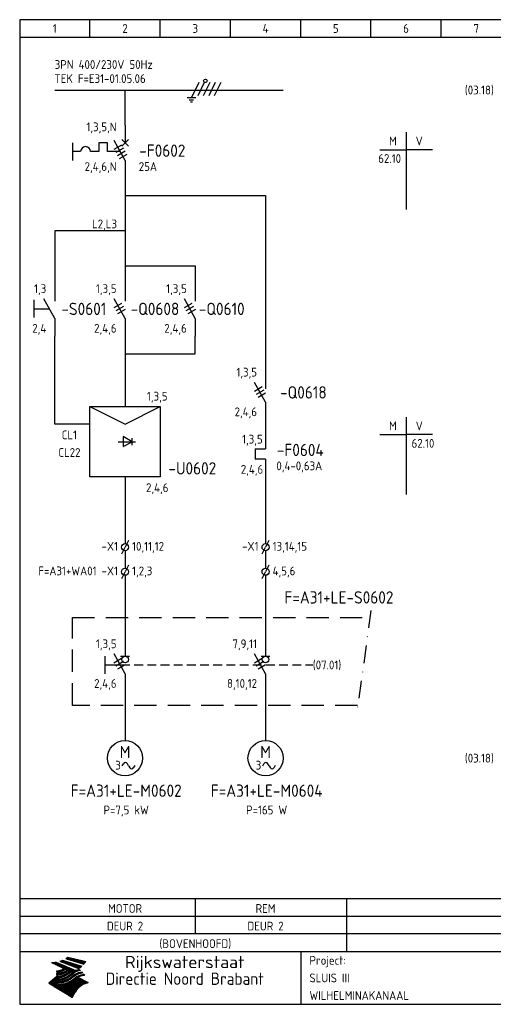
# Model space of a CAD drawing. Extents: x 10 to 410, y 10 to 290.
# Tile 1 of 2: x 10 to 145, y 10 to 290. Entities that reach past the tile are written whole.
import ezdxf
from ezdxf.enums import TextEntityAlignment as Align

# ---------------------------------------------------------------- set-up
doc = ezdxf.new("R2010")
doc.units = 0
doc.header["$MEASUREMENT"] = 0
doc.header["$PDMODE"] = 1
for name, pattern in [('DASHDOT', [1, 0.5, -0.25, 0, -0.25]), ('DASHED', [0.75, 0.5, -0.25]), ('HIDDEN', [9.525, 6.35, -3.175])]:
    doc.linetypes.add(name, pattern=pattern)
for name, color, linetype in [('0-25', 7, 'CONTINUOUS'), ('0-35', 2, 'CONTINUOUS'), ('0-50', 3, 'CONTINUOUS'), ('B-25', 7, 'CONTINUOUS'), ('B-35', 2, 'CONTINUOUS'), ('S-25', 7, 'CONTINUOUS'), ('S-70', 5, 'CONTINUOUS')]:
    doc.layers.add(name, color=color, linetype=linetype)
doc.styles.add('ISO', font='iso.shx')
doc.styles.get("Standard").update_dxf_attribs({"font": 'iso.shx'})

# ---------------------------------------------------------------- blocks, each defined once
blk = doc.blocks.new('0034')
at = {"layer": 'S-25'}
for p, q in [((0, 0), (0, -5)), ((0, -10), (-3.12, -4.38)), ((0, -10), (0, -15))]:
    blk.add_line(p, q, dxfattribs=at)
at = {"layer": 'B-25'}
for tag, p in [('KN1', (-2.43, -2.73)), ('KN2', (-2.43, -14.01))]:
    blk.add_attdef(tag, text='', height=2.5, dxfattribs=at).set_placement(p, align=Align.RIGHT)
blk.add_attdef('OM1', (4, -13.01), '', height=2.5, dxfattribs=at)
at = {"layer": 'B-35'}
blk.add_attdef('KT', (4.14, -8.99), '', height=3.5, dxfattribs=at)
blk = doc.blocks.new('0041')
at = {"layer": 'S-25'}
for p, q in [((0, 0), (0, -5)), ((0, -10), (-3.12, -4.38)), ((-1.25, -5), (1.25, -5)), ((0, -10), (0, -15))]:
    blk.add_line(p, q, dxfattribs=at)
blk.add_circle((0, -5.94), 0.938, dxfattribs=at)
at = {"layer": 'B-25'}
for tag, p in [('KN1', (-2.43, -2.73)), ('KN2', (-2.43, -14.01))]:
    blk.add_attdef(tag, text='', height=2.5, dxfattribs=at).set_placement(p, align=Align.RIGHT)
blk.add_attdef('OM1', (3, -13.01), '', height=2.5, dxfattribs=at)
at = {"layer": 'B-35'}
blk.add_attdef('KT', (3.14, -8.99), '', height=3.5, dxfattribs=at)
blk = doc.blocks.new('0028')
at = {"layer": 'B-25'}
for p, q in [((-0.78, -7.17), (-0.45, -6.59)), ((1, -7.14), (0.68, -6.59)), ((1, -7.14), (1.32, -7.69)), ((2.78, -7.11), (2.45, -7.69))]:
    blk.add_line(p, q, dxfattribs=at)
for centre, start, end in [((0.12, -6.91), 29.8344, 150.0578), ((1.88, -7.36), 209.8344, 330.0578)]:
    blk.add_arc(centre, 0.653, start, end, dxfattribs=at)
at = {"layer": 'S-25'}
blk.add_circle((0, -5), 5, dxfattribs=at)
at = {"layer": 'B-25'}
blk.add_text('3', height=2.5, dxfattribs=at).set_placement((-2, -7), align=Align.MIDDLE)
blk.add_attdef('OM1', text='', height=2.5, dxfattribs=at).set_placement((0.32, -14), align=Align.CENTER)
at = {"layer": 'B-35'}
blk.add_text('M', height=3.5, dxfattribs=at).set_placement((0, -5), align=Align.CENTER)
blk = doc.blocks.new('RME3')
at = {"layer": 'S-25'}
for p, q in [((30, 180), (50, 180)), ((30, 180), (40, 175)), ((30, 160), (30, 180)), ((40, 175), (50, 180)), ((50, 180), (50, 160)), ((42, 170), (39.5, 171.47)), ((39.5, 171.47), (39.5, 168.59)), ((42, 170), (42, 171)), ((42, 170), (42, 171)), ((38, 170), (43, 170)), ((39.5, 168.59), (42, 170)), ((42, 169), (42, 170)), ((50, 160), (30, 160))]:
    blk.add_line(p, q, dxfattribs=at)
at = {"layer": 'B-25', "style": 'ISO'}
for s, p in [('1,3,5', (49.16, 181.67)), ('CL1', (24.16, 170.67)), ('CL22', (24.16, 165.67)), ('2,4,6', (49.16, 155.67))]:
    blk.add_text(s, height=2.5, dxfattribs=at).set_placement(p, align=Align.CENTER)
at = {"layer": 'B-35', "style": 'ISO'}
blk.add_text('-U0602', height=3.5, dxfattribs=at).set_placement((59.16, 160.67), align=Align.CENTER)
blk = doc.blocks.new('0009')
at = {"layer": 'S-25'}
for p, q in [((-1.09, -2.19), (1.09, 2.19)), ((0.78, -1.56), (2.66, 2.19)), ((2.34, -1.56), (4.22, 2.19)), ((3.91, -1.56), (5.78, 2.19)), ((5.47, -1.56), (7.34, 2.19)), ((0.16, -2.19), (-2.34, -2.19)), ((-1.72, -2.81), (-0.47, -2.81)), ((-0.78, -3.44), (-1.41, -3.44))]:
    blk.add_line(p, q, dxfattribs=at)
blk.add_circle((2.88, 2.63), 0.5, dxfattribs=at)
blk = doc.blocks.new('A$C1CBF7456')
at = {"layer": 'S-25'}
for p, q in [((0, 0), (0, -5)), ((-15, -5), (-15, -10)), ((-7.5, -5), (-7.5, -7.5)), ((-5, -5), (-7.5, -5)), ((-5, -7.5), (-5, -5)), ((0, -10), (-3.12, -4.38)), ((0.94, -4.06), (-0.94, -5.94)), ((-0.94, -4.06), (0.94, -5.94)), ((-12.65, -7.5), (-15, -7.5)), ((-7.5, -7.5), (-9.85, -7.5)), ((-1.39, -7.5), (-5, -7.5)), ((0, -10), (0, -15))]:
    blk.add_line(p, q, dxfattribs=at)
blk.add_arc((-11.25, -7.5), 1.4, 0, 180, dxfattribs=at)
at = {"layer": 'B-25'}
for tag, p in [('KN1', (-2.43, -1.73)), ('KN2', (-2.43, -13.01))]:
    blk.add_attdef(tag, text='', height=2.5, dxfattribs=at).set_placement(p, align=Align.RIGHT)
blk.add_attdef('OM1', (3.91, -13.01), '', height=2.5, dxfattribs=at)
at = {"layer": 'B-35'}
blk.add_attdef('KT', (4.05, -8.99), '', height=3.5, dxfattribs=at)
blk = doc.blocks.new('0060')
at = {"layer": 'S-25'}
for p, q in [((0, 0), (0, -22)), ((-7.5, -5), (0, -5)), ((7.5, -5), (0, -5))]:
    blk.add_line(p, q, dxfattribs=at)
at = {"layer": 'B-25', "style": 'ISO'}
blk.add_text('M', height=2.5, dxfattribs=at).set_placement((-3.75, -2.5), align=Align.MIDDLE_CENTER)
blk.add_text('V', height=2.5, dxfattribs=at).set_placement((3.75, -2.5), align=Align.MIDDLE)
at = {"layer": 'B-25'}
for tag, p in [('M1', (-1.43, -8.73)), ('M2', (-1.43, -12.73)), ('M3', (-1.43, -16.73)), ('M4', (-1.43, -20.73))]:
    blk.add_attdef(tag, text='', height=2.5, dxfattribs=at).set_placement(p, align=Align.RIGHT)
for tag, p in [('V1', (1.57, -8.73)), ('V2', (1.57, -12.73)), ('V3', (1.57, -16.73)), ('V4', (1.57, -20.73))]:
    blk.add_attdef(tag, p, '', height=2.5, dxfattribs=at)
blk = doc.blocks.new('A$C162747AE')
at = {"layer": 'S-25'}
for p, q in [((-3, 0), (0, 0)), ((-3, 0), (-3, -3)), ((0, -3), (-3, -3))]:
    blk.add_line(p, q, dxfattribs=at)
at = {"layer": 'B-25'}
for tag, p in [('KN1', (-0.81, 1.46)), ('KN2', (-0.67, -7.13))]:
    blk.add_attdef(tag, text='', height=2.5, dxfattribs=at).set_placement(p, align=Align.RIGHT)
blk.add_attdef('OM1', (3.08, -6.13), '', height=2.5, dxfattribs=at)
at = {"layer": 'B-35'}
blk.add_attdef('KT', (3.22, -2.11), '', height=3.5, dxfattribs=at)
blk = doc.blocks.new('1234')
at = {"layer": 'S-25'}
for p, q in [((0, 0), (0, -5)), ((-5.69, -10), (-5.69, -5)), ((0, -10), (-3.12, -4.38)), ((-1.25, -5), (1.25, -5)), ((-5.69, -7.5), (-1.39, -7.5)), ((0, -10), (0, -15))]:
    blk.add_line(p, q, dxfattribs=at)
blk.add_circle((0, -5.94), 0.938, dxfattribs=at)
at = {"layer": 'B-25'}
for tag, p in [('KN1', (-2.43, -2.73)), ('KN2', (-2.43, -14.01))]:
    blk.add_attdef(tag, text='', height=2.5, dxfattribs=at).set_placement(p, align=Align.RIGHT)
blk.add_attdef('OM1', (3, -13.01), '', height=2.5, dxfattribs=at)
at = {"layer": 'B-35'}
blk.add_attdef('KT', (3.14, -8.99), '', height=3.5, dxfattribs=at)
blk = doc.blocks.new('0033')
at = {"layer": 'S-25'}
for p in [(-0.94, -1.88), (0.94, 1.88)]:
    blk.add_line(p, (0, 0), dxfattribs=at)
blk.add_circle((0, 0), 1, dxfattribs=at)
at = {"layer": 'B-25'}
blk.add_attdef('KT', text='', height=2.5, dxfattribs=at).set_placement((-2, -1), align=Align.RIGHT)
blk.add_attdef('KN1', (2, -1.01), '', height=2.5, dxfattribs=at)
blk = doc.blocks.new('KADERA3')
at = {"layer": '0-25'}
for p, q in [((30, 285), (30, 290)), ((50, 285), (50, 290)), ((70, 285), (70, 290)), ((90, 285), (90, 290)), ((110, 285), (110, 290)), ((130, 285), (130, 290)), ((10, 285), (410, 285)), ((410, 35), (10, 35)), ((410, 30), (10, 30))]:
    blk.add_line(p, q, dxfattribs=at)
at = {"layer": '0-25', "color": 7}
for p, q in [((21.94, 22.42), (22.53, 22.42)), ((22.06, 22.48), (22.36, 22.48)), ((22.18, 22.53), (27.65, 20.8)), ((22.18, 22.53), (27.65, 20.8)), ((23.14, 22.99), (28.22, 21.46)), ((23.14, 22.99), (28.22, 21.46)), ((23.15, 22.98), (25.33, 22.98)), ((23.23, 23.04), (25.09, 23.04)), ((23.32, 23.1), (24.84, 23.1)), ((23.34, 22.93), (25.57, 22.93)), ((23.4, 23.15), (24.6, 23.15)), ((23.49, 23.21), (24.36, 23.21)), ((23.52, 22.87), (25.81, 22.87)), ((23.57, 23.27), (24.12, 23.27)), ((23.64, 23.32), (23.87, 23.32)), ((23.7, 23.36), (28.82, 22.17)), ((23.7, 23.36), (28.82, 22.17)), ((23.71, 22.82), (26.06, 22.82)), ((23.9, 22.76), (26.3, 22.76)), ((24.09, 22.7), (26.54, 22.7)), ((24.27, 22.65), (26.78, 22.65)), ((24.46, 22.59), (27.03, 22.59)), ((24.65, 22.53), (27.27, 22.53)), ((24.84, 22.48), (27.51, 22.48)), ((25.02, 22.42), (27.75, 22.42)), ((19.1, 21.89), (25.12, 19)), ((19.1, 21.89), (25.12, 19)), ((19.17, 21.86), (20.7, 21.86)), ((19.29, 21.8), (20.83, 21.8)), ((19.4, 21.75), (20.96, 21.75)), ((19.52, 21.69), (21.09, 21.69)), ((19.64, 21.63), (21.22, 21.63)), ((19.74, 21.92), (20.56, 21.92)), ((19.75, 21.58), (21.36, 21.58)), ((19.87, 21.52), (21.49, 21.52)), ((19.99, 21.47), (21.62, 21.47)), ((20.11, 21.41), (21.75, 21.41)), ((20.22, 21.35), (21.88, 21.35)), ((20.25, 21.97), (20.43, 21.97)), ((20.34, 21.3), (22.02, 21.3)), ((20.38, 21.99), (26.02, 19.59)), ((20.38, 21.99), (26.02, 19.59)), ((20.46, 21.24), (22.15, 21.24)), ((20.57, 21.18), (22.28, 21.18)), ((20.69, 21.13), (22.41, 21.13)), ((20.81, 21.07), (22.55, 21.07)), ((20.92, 21.02), (22.68, 21.02)), ((21.04, 20.96), (22.81, 20.96)), ((21.16, 20.9), (22.94, 20.9)), ((21.19, 19.61), (22.35, 19.61)), ((21.27, 20.85), (23.07, 20.85)), ((21.39, 20.79), (23.21, 20.79)), ((21.42, 19.67), (22.47, 19.67)), ((21.47, 22.25), (26.83, 20.19)), ((21.47, 22.25), (26.83, 20.19)), ((21.49, 22.25), (23.07, 22.25)), ((21.51, 20.73), (23.34, 20.73)), ((21.6, 22.2), (23.25, 22.2)), ((21.62, 19.72), (22.59, 19.72)), ((21.63, 20.68), (23.47, 20.68)), ((21.65, 22.31), (22.89, 22.31)), ((21.74, 20.62), (23.6, 20.62)), ((21.75, 22.14), (23.42, 22.14)), ((21.8, 22.37), (22.71, 22.37)), ((21.8, 19.78), (22.69, 19.78)), ((21.86, 20.57), (23.73, 20.57)), ((21.9, 22.08), (23.6, 22.08)), ((21.96, 19.83), (22.79, 19.83)), ((21.98, 20.51), (23.87, 20.51)), ((22.04, 22.03), (23.78, 22.03)), ((22.09, 20.45), (24, 20.45)), ((22.11, 19.89), (22.89, 19.89)), ((22.19, 21.97), (23.96, 21.97)), ((22.21, 20.4), (24.13, 20.4)), ((22.24, 19.95), (22.99, 19.95)), ((22.33, 20.34), (24.26, 20.34)), ((22.34, 21.92), (24.13, 21.92)), ((22.37, 20), (23.08, 20)), ((22.44, 20.28), (24.4, 20.28)), ((22.48, 21.86), (24.31, 21.86)), ((22.49, 20.06), (23.04, 20.06)), ((22.56, 20.23), (24.53, 20.23)), ((22.61, 20.12), (22.93, 20.12)), ((22.63, 21.8), (24.49, 21.8)), ((22.68, 20.17), (24.66, 20.17)), ((22.71, 20.17), (22.82, 20.17)), ((23.11, 20.02), (22.77, 20.2)), ((23.11, 20.02), (22.77, 20.2)), ((22.78, 21.75), (24.67, 21.75)), ((22.79, 20.12), (24.79, 20.12)), ((22.91, 20.06), (24.92, 20.06)), ((22.92, 21.69), (24.85, 21.69)), ((23.03, 20), (25.06, 20)), ((23.07, 21.63), (25.02, 21.63)), ((23.15, 19.95), (25.19, 19.95)), ((23.22, 21.58), (25.2, 21.58)), ((23.26, 19.89), (25.32, 19.89)), ((23.3, 19.61), (23.88, 19.61)), ((23.36, 21.52), (25.38, 21.52)), ((23.38, 19.83), (25.45, 19.83)), ((23.39, 19.67), (23.81, 19.67)), ((23.45, 19.7), (23.58, 19.79)), ((23.45, 19.7), (23.58, 19.79)), ((23.48, 19.72), (23.7, 19.72)), ((23.5, 19.78), (25.58, 19.78)), ((23.51, 21.47), (25.56, 21.47)), ((23.56, 19.78), (23.59, 19.78)), ((23.56, 19.39), (23.9, 19.62)), ((23.56, 19.39), (23.9, 19.62)), ((23.58, 19.79), (23.9, 19.62)), ((23.58, 19.79), (23.9, 19.62)), ((23.61, 19.72), (25.72, 19.72)), ((23.66, 21.41), (25.74, 21.41)), ((23.73, 19.67), (25.85, 19.67)), ((23.8, 21.35), (25.91, 21.35)), ((23.85, 19.61), (25.98, 19.61)), ((23.95, 21.3), (26.09, 21.3)), ((24.09, 21.24), (26.27, 21.24)), ((24.24, 21.18), (26.45, 21.18)), ((24.39, 21.13), (26.62, 21.13)), ((24.53, 21.07), (26.8, 21.07)), ((24.68, 21.02), (26.98, 21.02)), ((24.83, 20.96), (27.16, 20.96)), ((24.97, 20.9), (27.34, 20.9)), ((25.12, 20.85), (27.51, 20.85)), ((25.21, 22.37), (28, 22.37)), ((25.27, 20.79), (27.63, 20.79)), ((25.4, 22.31), (28.24, 22.31)), ((25.41, 20.73), (27.57, 20.73)), ((25.56, 20.68), (27.51, 20.68)), ((25.58, 22.25), (28.48, 22.25)), ((25.71, 20.62), (27.44, 20.62)), ((25.77, 22.2), (28.72, 22.2)), ((25.85, 20.57), (27.37, 20.57)), ((25.96, 22.14), (28.79, 22.14)), ((26, 20.51), (27.29, 20.51)), ((26.06, 19.61), (26.85, 19.61)), ((26.15, 22.08), (28.75, 22.08)), ((26.15, 20.45), (27.22, 20.45)), ((26.21, 19.67), (27.23, 19.67)), ((26.29, 20.4), (27.14, 20.4)), ((26.33, 22.03), (28.71, 22.03)), ((26.44, 20.34), (27.06, 20.34)), ((26.44, 19.72), (27.18, 19.72)), ((26.52, 21.97), (28.66, 21.97)), ((26.59, 20.28), (26.97, 20.28)), ((26.71, 21.92), (28.62, 21.92)), ((26.73, 20.23), (26.89, 20.23)), ((26.9, 21.86), (28.57, 21.86)), ((27.08, 21.8), (28.52, 21.8)), ((27.13, 19.78), (27.25, 19.64)), ((27.13, 19.78), (27.25, 19.64)), ((27.27, 21.75), (28.48, 21.75)), ((27.46, 21.69), (28.43, 21.69)), ((27.65, 21.63), (28.38, 21.63)), ((27.83, 21.58), (28.33, 21.58)), ((28.02, 21.52), (28.28, 21.52)), ((28.21, 21.47), (28.22, 21.47)), ((20.58, 17.88), (18.3, 16)), ((20.58, 17.88), (18.3, 16)), ((19.33, 16.85), (21.07, 16.85)), ((19.4, 16.91), (21.55, 16.91)), ((19.47, 16.97), (21.88, 16.97)), ((19.54, 17.02), (22.13, 17.02)), ((19.61, 17.08), (22.34, 17.08)), ((19.67, 17.13), (20.6, 17.13)), ((19.74, 17.19), (20.6, 17.19)), ((19.81, 17.25), (20.6, 17.25)), ((19.88, 17.3), (20.6, 17.3)), ((19.95, 17.36), (20.6, 17.36)), ((20.01, 17.42), (20.6, 17.42)), ((20.08, 17.47), (20.93, 17.47)), ((20.15, 17.53), (21.26, 17.53)), ((20.22, 17.58), (21.51, 17.58)), ((20.29, 17.64), (21.72, 17.64)), ((20.35, 17.7), (21.9, 17.7)), ((20.42, 17.75), (22.07, 17.75)), ((20.49, 17.81), (22.22, 17.81)), ((20.56, 17.87), (22.36, 17.87)), ((20.6, 19.11), (20.58, 19.51)), ((20.6, 19.11), (20.58, 19.51)), ((20.58, 19.5), (22.09, 19.5)), ((20.58, 19.44), (21.95, 19.44)), ((20.59, 19.38), (21.79, 19.38)), ((20.59, 19.33), (21.62, 19.33)), ((20.59, 19.27), (21.42, 19.27)), ((20.6, 19.22), (21.2, 19.22)), ((20.6, 19.16), (20.93, 19.16)), ((20.6, 19.11), (20.69, 19.12)), ((20.6, 19.11), (20.69, 19.12)), ((20.6, 18.79), (20.77, 18.81)), ((20.6, 18.79), (20.77, 18.81)), ((20.6, 18.29), (20.6, 18.79)), ((20.6, 18.29), (20.6, 18.79)), ((20.6, 18.77), (22.46, 18.77)), ((20.6, 18.71), (22.33, 18.71)), ((20.6, 18.65), (22.19, 18.65)), ((20.6, 18.6), (22.04, 18.6)), ((20.6, 18.54), (21.87, 18.54)), ((20.6, 18.48), (21.68, 18.48)), ((20.6, 18.43), (21.46, 18.43)), ((20.6, 18.37), (21.21, 18.37)), ((20.6, 18.32), (20.87, 18.32)), ((20.6, 18.29), (20.88, 18.32)), ((20.6, 18.29), (20.88, 18.32)), ((20.6, 17.88), (20.86, 17.91)), ((20.6, 17.88), (20.86, 17.91)), ((20.6, 17.43), (20.97, 17.48)), ((20.6, 17.43), (20.97, 17.48)), ((20.6, 17.43), (20.6, 17.09)), ((20.6, 17.43), (20.6, 17.09)), ((20.6, 17.09), (21.26, 17.16)), ((20.6, 17.09), (21.26, 17.16)), ((20.6, 16.8), (21.37, 16.89)), ((20.6, 16.8), (21.37, 16.89)), ((20.6, 16.8), (20.6, 16.45)), ((20.6, 16.8), (20.6, 16.45)), ((20.9, 19.55), (22.23, 19.55)), ((20.9, 18.82), (22.59, 18.82)), ((20.98, 17.92), (22.5, 17.92)), ((21.02, 17.13), (22.53, 17.13)), ((21.32, 18.88), (22.71, 18.88)), ((21.32, 17.98), (22.62, 17.98)), ((21.47, 17.19), (22.7, 17.19)), ((21.59, 18.03), (22.74, 18.03)), ((21.61, 18.93), (22.82, 18.93)), ((21.77, 17.25), (22.85, 17.25)), ((21.8, 18.09), (22.85, 18.09)), ((21.84, 18.99), (22.92, 18.99)), ((21.99, 18.15), (22.95, 18.15)), ((22.01, 17.3), (22.99, 17.3)), ((22.03, 19.05), (23.03, 19.05)), ((22.16, 18.2), (23.05, 18.2)), ((22.21, 19.1), (23.12, 19.1)), ((22.21, 17.36), (23.12, 17.36)), ((22.31, 18.26), (23.15, 18.26)), ((22.36, 19.16), (23.22, 19.16)), ((22.39, 17.42), (23.24, 17.42)), ((22.45, 18.32), (23.24, 18.32)), ((22.51, 19.22), (23.3, 19.22)), ((22.56, 17.47), (23.36, 17.47)), ((22.59, 18.37), (23.33, 18.37)), ((22.64, 19.27), (23.39, 19.27)), ((22.71, 18.43), (23.42, 18.43)), ((22.71, 17.53), (23.47, 17.53)), ((22.77, 19.33), (23.47, 19.33)), ((22.83, 18.48), (23.5, 18.48)), ((22.84, 17.58), (23.57, 17.58)), ((22.89, 19.38), (23.55, 19.38)), ((22.94, 18.54), (23.58, 18.54)), ((22.96, 16.85), (23.86, 16.85)), ((22.97, 17.64), (23.67, 17.64)), ((23, 19.44), (23.63, 19.44)), ((23.04, 18.6), (23.66, 18.6)), ((23.1, 19.5), (23.72, 19.5)), ((23.1, 17.7), (23.77, 17.7)), ((23.12, 16.91), (23.96, 16.91)), ((23.14, 18.65), (23.74, 18.65)), ((23.21, 19.55), (23.8, 19.55)), ((23.21, 17.75), (23.86, 17.75)), ((23.24, 18.71), (23.82, 18.71)), ((23.26, 16.97), (24.05, 16.97)), ((23.32, 17.81), (23.95, 17.81)), ((23.33, 18.77), (23.91, 18.77)), ((23.39, 17.02), (24.14, 17.02)), ((23.42, 18.82), (23.99, 18.82)), ((23.42, 17.87), (24.03, 17.87)), ((23.51, 18.88), (24.07, 18.88)), ((23.52, 17.92), (24.11, 17.92)), ((23.52, 17.08), (24.22, 17.08)), ((23.54, 18.9), (24.3, 19.42)), ((23.54, 18.9), (24.3, 19.42)), ((23.59, 18.93), (24.15, 18.93)), ((23.62, 17.98), (24.2, 17.98)), ((23.63, 17.13), (24.3, 17.13)), ((23.65, 18.59), (24.62, 19.25)), ((23.65, 18.59), (24.62, 19.25)), ((23.67, 18.99), (24.23, 18.99)), ((23.71, 18.03), (24.28, 18.03)), ((23.75, 19.05), (24.32, 19.05)), ((23.75, 17.19), (24.38, 17.19)), ((23.79, 18.09), (24.36, 18.09)), ((23.83, 19.1), (24.4, 19.1)), ((23.85, 17.25), (24.46, 17.25)), ((23.88, 18.15), (24.44, 18.15)), ((23.92, 19.16), (24.48, 19.16)), ((23.94, 18.19), (25.23, 19.07)), ((23.94, 18.19), (25.23, 19.07)), ((23.95, 17.3), (24.55, 17.3)), ((23.96, 19.55), (25.96, 19.55)), ((23.96, 18.2), (24.53, 18.2)), ((24, 19.22), (24.56, 19.22)), ((24.04, 18.26), (24.61, 18.26)), ((24.05, 17.36), (24.63, 17.36)), ((24.06, 17.88), (25.34, 18.76)), ((24.06, 17.88), (25.34, 18.76)), ((24.08, 19.5), (25.88, 19.5)), ((24.08, 19.27), (24.58, 19.27)), ((24.13, 18.32), (24.69, 18.32)), ((24.14, 17.42), (24.71, 17.42)), ((24.16, 19.33), (24.47, 19.33)), ((24.2, 19.44), (25.79, 19.44)), ((24.21, 18.37), (24.77, 18.37)), ((24.23, 17.47), (24.79, 17.47)), ((24.24, 17.48), (25.52, 18.36)), ((24.24, 17.48), (25.52, 18.36)), ((24.25, 19.38), (24.36, 19.38)), ((24.29, 18.43), (24.85, 18.43)), ((24.3, 19.42), (24.62, 19.25)), ((24.3, 19.42), (24.62, 19.25)), ((24.31, 19.38), (25.71, 19.38)), ((24.31, 17.53), (24.87, 17.53)), ((24.35, 17.17), (25.64, 18.05)), ((24.35, 17.17), (25.64, 18.05)), ((24.37, 18.48), (24.94, 18.48)), ((24.39, 17.58), (24.96, 17.58)), ((24.43, 19.33), (25.62, 19.33)), ((24.45, 18.54), (25.02, 18.54)), ((24.47, 17.64), (25.04, 17.64)), ((24.54, 18.6), (25.1, 18.6)), ((24.55, 19.27), (25.54, 19.27)), ((24.56, 17.7), (25.12, 17.7)), ((24.62, 18.65), (25.18, 18.65)), ((24.63, 16.72), (25.91, 17.6)), ((24.63, 16.72), (25.91, 17.6)), ((24.64, 17.75), (25.2, 17.75)), ((24.67, 19.22), (25.45, 19.22)), ((24.7, 18.71), (25.27, 18.71)), ((24.72, 17.81), (25.29, 17.81)), ((24.78, 19.16), (25.37, 19.16)), ((24.78, 18.77), (25.34, 18.77)), ((24.8, 17.87), (25.37, 17.87)), ((24.82, 16.85), (28.23, 16.85)), ((24.87, 18.82), (25.4, 18.82)), ((24.89, 17.92), (25.45, 17.92)), ((24.9, 19.1), (25.28, 19.1)), ((24.9, 16.91), (28.11, 16.91)), ((24.95, 18.88), (25.45, 18.88)), ((24.97, 17.98), (25.53, 17.98)), ((24.99, 16.97), (28, 16.97)), ((25.02, 19.05), (25.2, 19.05)), ((25.03, 18.93), (25.51, 18.93)), ((25.05, 18.03), (25.61, 18.03)), ((25.07, 17.02), (27.89, 17.02)), ((25.11, 18.99), (25.57, 18.99)), ((26.02, 19.59), (25.12, 19)), ((26.02, 19.59), (25.12, 19)), ((25.13, 18.09), (25.68, 18.09)), ((25.15, 17.08), (27.77, 17.08)), ((25.19, 19.05), (25.63, 19.05)), ((25.21, 18.15), (25.75, 18.15)), ((25.23, 17.13), (27.66, 17.13)), ((25.26, 19.1), (25.7, 19.1)), ((25.3, 18.2), (25.82, 18.2)), ((25.31, 17.19), (27.55, 17.19)), ((25.33, 19.16), (25.77, 19.16)), ((25.38, 18.26), (25.89, 18.26)), ((25.39, 19.22), (25.85, 19.22)), ((25.4, 17.25), (27.43, 17.25)), ((25.46, 18.32), (25.97, 18.32)), ((25.47, 19.27), (25.93, 19.27)), ((25.48, 17.3), (27.32, 17.3)), ((25.54, 19.33), (26.03, 19.33)), ((25.54, 18.37), (26.06, 18.37)), ((25.56, 17.36), (27.21, 17.36)), ((25.62, 18.43), (26.14, 18.43)), ((25.63, 19.38), (26.13, 19.38)), ((25.64, 17.42), (27.1, 17.42)), ((25.7, 18.48), (26.24, 18.48)), ((25.72, 19.44), (26.24, 19.44)), ((25.73, 17.47), (26.98, 17.47)), ((25.79, 18.54), (26.34, 18.54)), ((25.81, 17.53), (26.87, 17.53)), ((25.82, 19.5), (26.36, 19.5)), ((25.89, 18.6), (26.46, 18.6)), ((25.89, 17.58), (26.76, 17.58)), ((25.93, 19.55), (26.53, 19.55)), ((25.96, 17.64), (26.64, 17.64)), ((25.99, 18.65), (26.58, 18.65)), ((26.04, 17.7), (26.59, 17.7)), ((26.1, 18.71), (26.72, 18.71)), ((26.12, 17.75), (26.67, 17.75)), ((26.2, 17.81), (26.76, 17.81)), ((26.23, 18.77), (26.89, 18.77)), ((26.29, 17.87), (26.86, 17.87)), ((26.37, 18.82), (27.09, 18.82)), ((26.39, 17.92), (26.97, 17.92)), ((26.49, 17.98), (27.09, 17.98)), ((26.53, 18.88), (27.34, 18.88)), ((26.56, 17.68), (29.54, 16.2)), ((26.56, 17.68), (29.54, 16.2)), ((26.6, 18.03), (27.22, 18.03)), ((26.72, 18.09), (27.38, 18.09)), ((26.73, 18.93), (27.66, 18.93)), ((26.85, 18.15), (27.56, 18.15)), ((26.99, 18.99), (27.9, 18.99)), ((27, 18.2), (27.8, 18.2)), ((27.18, 18.26), (28.13, 18.26)), ((27.26, 19.05), (27.84, 19.05)), ((27.39, 18.32), (28.47, 18.32)), ((27.7, 18.37), (28.49, 18.37)), ((27.78, 19.1), (27.93, 18.96)), ((27.78, 19.1), (27.93, 18.96)), ((28, 18.43), (28.44, 18.43)), ((28.39, 18.48), (28.54, 18.32)), ((28.39, 18.48), (28.54, 18.32)), ((24.94, 11.97), (18.3, 16)), ((24.94, 11.97), (18.3, 16)), ((18.31, 16.01), (20.96, 16.01)), ((18.38, 16.07), (21.46, 16.07)), ((18.38, 15.95), (20.6, 15.95)), ((18.45, 16.12), (21.88, 16.12)), ((18.47, 15.9), (20.6, 15.9)), ((18.52, 16.18), (22.15, 16.18)), ((18.57, 15.84), (20.6, 15.84)), ((18.59, 16.23), (22.38, 16.23)), ((18.65, 16.29), (22.58, 16.29)), ((18.66, 15.78), (20.6, 15.78)), ((18.72, 16.35), (22.75, 16.35)), ((18.75, 15.73), (20.6, 15.73)), ((18.79, 16.4), (22.91, 16.4)), ((18.85, 15.67), (20.6, 15.67)), ((18.86, 16.46), (20.6, 16.46)), ((18.93, 16.52), (20.6, 16.52)), ((18.94, 15.62), (20.6, 15.62)), ((18.99, 16.57), (20.6, 16.57)), ((19.03, 15.56), (27.83, 15.56)), ((19.06, 16.63), (20.6, 16.63)), ((19.12, 15.5), (27.75, 15.5)), ((19.13, 16.68), (20.6, 16.68)), ((19.2, 16.74), (20.6, 16.74)), ((19.22, 15.45), (27.66, 15.45)), ((19.27, 16.8), (20.6, 16.8)), ((19.31, 15.39), (27.58, 15.39)), ((19.4, 15.33), (27.5, 15.33)), ((19.49, 15.28), (27.43, 15.28)), ((19.59, 15.22), (27.36, 15.22)), ((19.68, 15.17), (27.29, 15.17)), ((19.77, 15.11), (27.22, 15.11)), ((19.86, 15.05), (27.15, 15.05)), ((19.96, 15), (27.09, 15)), ((20.05, 14.94), (27.02, 14.94)), ((20.14, 14.88), (26.96, 14.88)), ((20.24, 14.83), (26.9, 14.83)), ((20.33, 14.77), (26.84, 14.77)), ((20.42, 14.72), (26.79, 14.72)), ((20.51, 14.66), (26.73, 14.66)), ((20.6, 16.45), (21.56, 16.56)), ((20.6, 16.45), (21.56, 16.56)), ((20.6, 15.97), (21.67, 16.09)), ((20.6, 15.97), (21.67, 16.09)), ((20.6, 15.97), (20.6, 15.58)), ((20.6, 15.97), (20.6, 15.58)), ((20.6, 15.58), (21.95, 15.73)), ((20.6, 15.58), (21.95, 15.73)), ((20.61, 14.6), (26.68, 14.6)), ((20.7, 16.46), (23.06, 16.46)), ((20.7, 14.55), (26.62, 14.55)), ((20.79, 14.49), (26.57, 14.49)), ((20.88, 14.43), (26.52, 14.43)), ((20.94, 15.62), (27.92, 15.62)), ((20.98, 14.38), (26.47, 14.38)), ((21.07, 14.32), (26.42, 14.32)), ((21.16, 14.27), (26.38, 14.27)), ((21.2, 16.52), (23.2, 16.52)), ((21.25, 14.21), (26.33, 14.21)), ((21.35, 14.15), (26.29, 14.15)), ((21.44, 14.1), (26.24, 14.1)), ((21.45, 15.67), (28.01, 15.67)), ((21.53, 14.04), (26.2, 14.04)), ((21.72, 16.57), (23.32, 16.57)), ((21.96, 15.73), (28.11, 15.73)), ((22.1, 16.63), (23.44, 16.63)), ((22.34, 15.78), (28.21, 15.78)), ((22.38, 16.68), (23.56, 16.68)), ((22.6, 16.74), (23.66, 16.74)), ((22.62, 15.84), (28.33, 15.84)), ((22.79, 16.8), (23.77, 16.8)), ((22.84, 15.9), (28.52, 15.9)), ((23.04, 15.95), (28.71, 15.95)), ((23.21, 16.01), (28.9, 16.01)), ((23.37, 16.07), (29.08, 16.07)), ((23.51, 16.12), (29.27, 16.12)), ((29.41, 16.17), (23.65, 16.17)), ((23.77, 16.23), (29.47, 16.23)), ((23.89, 16.29), (29.36, 16.29)), ((24, 16.35), (29.24, 16.35)), ((24.11, 16.4), (29.13, 16.4)), ((24.21, 16.46), (29.02, 16.46)), ((24.31, 16.52), (28.91, 16.52)), ((24.4, 16.57), (28.79, 16.57)), ((24.49, 16.63), (28.68, 16.63)), ((24.57, 16.68), (28.57, 16.68)), ((24.66, 16.74), (28.45, 16.74)), ((24.74, 16.8), (28.34, 16.8)), ((28.29, 15.83), (29.54, 16.2)), ((28.29, 15.83), (29.54, 16.2)), ((29.54, 16.2), (29.45, 16.17)), ((29.54, 16.2), (29.45, 16.17)), ((29.46, 16.18), (29.47, 16.18)), ((21.63, 13.98), (26.16, 13.98)), ((21.72, 13.93), (26.12, 13.93)), ((21.81, 13.87), (26.08, 13.87)), ((21.9, 13.82), (26.04, 13.82)), ((22, 13.76), (26, 13.76)), ((22.09, 13.7), (25.96, 13.7)), ((22.18, 13.65), (25.93, 13.65)), ((22.27, 13.59), (25.89, 13.59)), ((22.37, 13.53), (25.86, 13.53)), ((22.46, 13.48), (25.82, 13.48)), ((22.55, 13.42), (25.79, 13.42)), ((22.65, 13.37), (25.76, 13.37)), ((22.74, 13.31), (25.73, 13.31)), ((22.83, 13.25), (25.69, 13.25)), ((22.92, 13.2), (25.66, 13.2)), ((23.02, 13.14), (25.63, 13.14)), ((23.11, 13.08), (25.59, 13.08)), ((23.2, 13.03), (25.56, 13.03)), ((23.29, 12.97), (25.53, 12.97)), ((23.39, 12.92), (25.5, 12.92)), ((23.48, 12.86), (25.46, 12.86)), ((23.57, 12.8), (25.43, 12.8)), ((23.66, 12.75), (25.4, 12.75)), ((23.76, 12.69), (25.36, 12.69)), ((23.85, 12.63), (25.33, 12.63)), ((23.94, 12.58), (25.3, 12.58)), ((24.04, 12.52), (25.26, 12.52)), ((24.13, 12.47), (25.23, 12.47)), ((24.22, 12.41), (25.2, 12.41)), ((24.31, 12.35), (25.17, 12.35)), ((24.41, 12.3), (25.13, 12.3)), ((24.5, 12.24), (25.1, 12.24)), ((24.59, 12.18), (25.07, 12.18)), ((24.68, 12.13), (25.03, 12.13)), ((24.78, 12.07), (25, 12.07)), ((24.87, 12.02), (24.97, 12.02)), ((24.94, 11.97), (25.81, 13.45)), ((24.94, 11.97), (25.81, 13.45))]:
    blk.add_line(p, q, dxfattribs=at)
for centre, radius, start, end in [((19.84, 27.26), 5.27, 288.0217, 296.3084), ((19.84, 27.26), 5.27, 288.0217, 296.3084), ((20.49, 27.56), 5.28, 300.0654, 307.393), ((20.49, 27.56), 5.28, 300.0654, 307.393), ((19.15, 29.7), 7.8, 269.6055, 279.0886), ((19.15, 29.7), 7.8, 269.6055, 279.0886), ((19.93, 25.38), 5.91, 276.3402, 298.7463), ((19.93, 25.38), 5.91, 276.3402, 298.7463), ((19.84, 25.09), 6.03, 278.129, 302.868), ((19.84, 25.09), 6.03, 278.129, 302.868), ((20.35, 24.56), 5.76, 274.164, 302.5474), ((20.35, 24.56), 5.76, 274.164, 302.5474), ((27.05, 17.17), 2.63, 107.4286, 133.7799), ((27.05, 17.17), 2.63, 107.4286, 133.7799), ((27.01, 16.84), 2.93, 87.7348, 104.8316), ((27.01, 16.84), 2.93, 87.7348, 104.8316), ((27.37, 15.71), 3.93, 91.7838, 103.2817), ((27.37, 15.71), 3.93, 91.7838, 103.2817), ((24.11, 24.7), 5.26, 301.1147, 312.2814), ((24.11, 24.7), 5.26, 301.1147, 312.2814), ((21.95, 27.32), 8.59, 316.9248, 323.1399), ((21.95, 27.32), 8.59, 316.9248, 323.1399), ((20.21, 23.78), 5.91, 273.6149, 304.3803), ((20.21, 23.78), 5.91, 273.6149, 304.3803), ((20.05, 24.28), 6.02, 277.9472, 305.7139), ((20.05, 24.28), 6.02, 277.9472, 305.7139), ((20.04, 23.49), 6.09, 278.8115, 306.4242), ((20.04, 23.49), 6.09, 278.8115, 306.4242), ((20.53, 23.07), 5.96, 277.0519, 304.973), ((20.53, 23.07), 5.96, 277.0519, 304.973), ((20.72, 22.76), 5.91, 276.3402, 304.3803), ((20.72, 22.76), 5.91, 276.3402, 304.3803), ((21.06, 22.34), 5.81, 274.9043, 303.1745), ((21.06, 22.34), 5.81, 274.9043, 303.1745), ((20.82, 22.06), 6.04, 278.1111, 305.8489), ((20.82, 22.06), 6.04, 278.1111, 305.8489), ((27.45, 16.91), 2.81, 110.4143, 138.7411), ((27.45, 16.91), 2.81, 110.4143, 138.7411), ((27.57, 15.64), 3.4, 98.1566, 126.9045), ((27.57, 15.64), 3.4, 98.1566, 126.9045), ((27.91, 15.54), 3.39, 100.5835, 132.088), ((27.91, 15.54), 3.39, 100.5835, 132.088), ((28.21, 14.74), 3.67, 95.7581, 128.7216), ((28.21, 14.74), 3.67, 95.7581, 128.7216), ((28.4, 15.05), 3.21, 96.3886, 125.0052), ((28.4, 15.05), 3.21, 96.3886, 125.0052), ((27.82, 16.31), 2.8, 90.634, 105.1984), ((27.82, 16.31), 2.8, 90.634, 105.1984), ((28.19, 15.04), 3.93, 93.8342, 103.2817), ((28.19, 15.04), 3.93, 93.8342, 103.2817), ((28.58, 15.69), 2.8, 93.8141, 105.1984), ((28.58, 15.69), 2.8, 93.8141, 105.1984), ((28.95, 14.41), 3.93, 96.0135, 103.2817), ((28.95, 14.41), 3.93, 96.0135, 103.2817), ((21.3, 21.6), 5.91, 276.3402, 304.3803), ((21.3, 21.6), 5.91, 276.3402, 304.3803), ((31.24, 10.26), 6.3, 117.9568, 149.6251), ((31.24, 10.26), 6.3, 117.9568, 149.6251)]:
    blk.add_arc(centre, radius, start, end, dxfattribs=at)
at = {"layer": '0-35'}
blk.add_line((90, 25), (90, 10), dxfattribs=at)
at = {"layer": '0-50'}
blk.add_line((10, 25), (410, 25), dxfattribs=at)
blk.add_lwpolyline([(10, 10), (410, 10), (410, 290), (10, 290)], close=True, dxfattribs=at)
at = {"layer": '0-25', "style": 'ISO'}
blk.add_text('Project:', height=2.5, dxfattribs=at).set_placement((92.5, 22.5), align=Align.MIDDLE_LEFT)
for tag, p in [('STR1', (20, 287.5)), ('STR2', (40, 287.5)), ('STR3', (60, 287.5)), ('STR4', (80, 287.5)), ('STR5', (100, 287.5)), ('STR6', (120, 287.5)), ('STR7', (140, 287.5)), ('STR8', (160, 287.5)), ('STR9', (180, 287.5)), ('STR10', (200, 287.5)), ('STR11', (220, 287.5)), ('STR12', (240, 287.5)), ('STR13', (260, 287.5)), ('STR14', (280, 287.5)), ('STR15', (300, 287.5)), ('STR16', (320, 287.5)), ('STR17', (340, 287.5)), ('STR18', (360, 287.5)), ('STR19', (380, 287.5)), ('STR20', (400, 287.5)), ('W', (180, 12.5)), ('Z', (310, 12.5)), ('Y', (327.5, 12.5))]:
    blk.add_attdef(tag, text='', height=2.5, dxfattribs=at).set_placement(p, align=Align.MIDDLE)
for tag, p in [('N', (220, 22.5)), ('B', (92.5, 17.5)), ('P', (220, 17.5)), ('C', (92.5, 12.5)), ('U', (220, 12.5)), ('REV', (295, 12.5))]:
    blk.add_attdef(tag, text='', height=2.5, dxfattribs=at).set_placement(p, align=Align.MIDDLE_LEFT)
at = {"layer": '0-35', "style": 'ISO', "width": 1.182609}
blk.add_text('Rijkswaterstaat', height=3.5, dxfattribs=at).set_placement((40, 20.28), (74, 20.28), align=Align.FIT)
at = {"layer": '0-35', "color": 2, "style": 'ISO', "width": 1.016949}
blk.add_text('Directie Noord Brabant', height=3.5, dxfattribs=at).set_placement((34.5, 15.53), (79.5, 15.53), align=Align.FIT)
at = {"layer": '0-35', "style": 'ISO'}
blk.add_attdef('RNR', text='', height=3.5, dxfattribs=at).set_placement((305, 17.5), align=Align.MIDDLE)
for tag, p in [('X', (178.5, 17.5)), ('FORM', (402.5, 15))]:
    blk.add_attdef(tag, text='', height=3.5, dxfattribs=at).set_placement(p, align=Align.MIDDLE_LEFT)
at = {"layer": '0-50', "style": 'ISO'}
for tag, p in [('M', (342.5, 15)), ('O', (365, 15))]:
    blk.add_attdef(tag, text='', height=5, dxfattribs=at).set_placement(p, align=Align.MIDDLE)
blk.add_attdef('Q', text='', height=5, dxfattribs=at).set_placement((382.5, 15), align=Align.MIDDLE_LEFT)

msp = doc.modelspace()

# ---------------------------------------------------------------- linework, layer by layer
at = {"layer": '0-25'}
msp.add_line((410, 40), (10, 40), dxfattribs=at)
at = {"layer": 'S-25'}
for p, q in [((40, 260), (40, 270)), ((39.02, 254.3), (36.85, 253.05)), ((39.52, 253.44), (37.35, 252.19)), ((40.02, 252.57), (37.85, 251.32)), ((40.52, 251.71), (38.35, 250.46)), ((40, 245), (40, 215)), ((40, 240), (80, 240)), ((80, 240), (80, 185)), ((40, 230), (20, 230)), ((20, 230), (20, 210)), ((40, 220), (60, 220)), ((60, 220), (60, 220)), ((60, 220), (60, 210)), ((14.13, 205.31), (14.13, 210.31)), ((14.13, 207.81), (18.44, 207.81)), ((39.02, 209.3), (36.85, 208.05)), ((39.52, 208.44), (37.35, 207.19)), ((40.02, 207.57), (37.85, 206.32)), ((59.02, 209.3), (56.85, 208.05)), ((59.52, 208.44), (57.35, 207.19)), ((60.02, 207.57), (57.85, 206.32)), ((20, 175), (20, 200)), ((40, 200), (40, 195)), ((60, 195), (60, 200)), ((40, 195), (60, 195)), ((40, 195), (40, 180)), ((79.02, 185.55), (76.85, 184.3)), ((79.52, 184.69), (77.35, 183.44)), ((80.02, 183.82), (77.85, 182.57)), ((30, 175), (20, 175)), ((80, 176.25), (80, 168)), ((80, 165), (80, 141)), ((40, 160), (40, 141)), ((40, 139), (40, 134)), ((80, 139), (80, 134)), ((40, 132), (40, 114)), ((80, 132), (80, 114)), ((39.02, 108.3), (36.85, 107.05)), ((39.52, 107.44), (37.35, 106.19)), ((40.02, 106.57), (37.85, 105.32)), ((79.02, 108.3), (76.85, 107.05)), ((79.52, 107.44), (77.35, 106.19)), ((80.02, 106.57), (77.85, 105.32)), ((40, 99), (40, 85)), ((80, 99), (80, 85)), ((60, 40), (60, 30)), ((103, 40), (103, 25))]:
    msp.add_line(p, q, dxfattribs=at)
at = {"layer": 'S-25', "linetype": 'DASHDOT', "ltscale": 10}
msp.add_line((110, 122), (106, 93), dxfattribs=at)
at = {"layer": 'S-25', "linetype": 'HIDDEN'}
for p, q in [((25, 120), (109.71, 120)), ((25, 95), (25, 120)), ((106.14, 95), (25, 95))]:
    msp.add_line(p, q, dxfattribs=at)
at = {"layer": 'S-25', "linetype": 'DASHED', "ltscale": 5}
msp.add_line((35.13, 106.5), (93.44, 106.5), dxfattribs=at)
at = {"layer": 'S-25', "linetype": 'Continuous'}
msp.add_point((85, 124.5), dxfattribs=at)
msp.add_point((85, 124.5), dxfattribs=at)
at = {"layer": 'S-25'}
msp.add_point((40, 55), dxfattribs=at)
at = {"layer": 'S-70'}
msp.add_line((20, 270), (85, 270), dxfattribs=at)

# ---------------------------------------------------------------- block references
at = {"layer": 'S-25'}
ref = msp.add_blockref('KADERA3', (0, 0), dxfattribs=at)
ref.add_attrib('B', 'SLUIS III', dxfattribs={"layer": '0-25', "height": 2.5, "style": 'ISO'}).set_placement((92.5, 17.5), align=Align.MIDDLE_LEFT)
ref.add_attrib('C', 'WILHELMINAKANAAL', dxfattribs={"layer": '0-25', "height": 2.5, "style": 'ISO'}).set_placement((92.5, 12.5), align=Align.MIDDLE_LEFT)
ref.add_attrib('STR1', '1', dxfattribs={"layer": '0-25', "height": 2.5, "style": 'ISO'}).set_placement((20, 287.5), align=Align.MIDDLE)
ref.add_attrib('STR2', '2', dxfattribs={"layer": '0-25', "height": 2.5, "style": 'ISO'}).set_placement((40, 287.5), align=Align.MIDDLE)
ref.add_attrib('STR3', '3', dxfattribs={"layer": '0-25', "height": 2.5, "style": 'ISO'}).set_placement((60, 287.5), align=Align.MIDDLE)
ref.add_attrib('STR4', '4', dxfattribs={"layer": '0-25', "height": 2.5, "style": 'ISO'}).set_placement((80, 287.5), align=Align.MIDDLE)
ref.add_attrib('STR5', '5', dxfattribs={"layer": '0-25', "height": 2.5, "style": 'ISO'}).set_placement((100, 287.5), align=Align.MIDDLE)
ref.add_attrib('STR6', '6', dxfattribs={"layer": '0-25', "height": 2.5, "style": 'ISO'}).set_placement((120, 287.5), align=Align.MIDDLE)
ref.add_attrib('STR7', '7', dxfattribs={"layer": '0-25', "height": 2.5, "style": 'ISO'}).set_placement((140, 287.5), align=Align.MIDDLE)
for name, p in [('0009', (60, 270)), ('RME3', (0, 0))]:
    msp.add_blockref(name, p, dxfattribs=at)
for name, p, values in [('A$C1CBF7456', (40, 260), {'KT': '-F0602', 'OM1': '25A', 'KN1': '1,3,5,N', 'KN2': '2,4,6,N'}), ('0060', (120, 258), {'M1': '62.10'}), ('0034', (80, 191.25), {'KT': '-Q0618', 'KN1': '1,3,5', 'KN2': '2,4,6'}), ('0060', (120, 177), {'V1': '62.10'}), ('A$C162747AE', (80, 168), {'KT': '-F0604', 'OM1': '0,4-0,63A', 'KN1': '1,3,5', 'KN2': '2,4,6'}), ('0033', (40, 140), {'KN1': '10,11,12', 'KT': '-X1'}), ('0033', (80, 140), {'KN1': '13,14,15', 'KT': '-X1'}), ('0033', (40, 133), {'KN1': '1,2,3', 'KT': 'F=A31+WA01 -X1'}), ('0033', (80, 133), {'KN1': '4,5,6'}), ('1234', (40, 114), {'KN1': '1,3,5', 'KN2': '2,4,6'})]:
    msp.add_blockref(name, p, dxfattribs=at).add_auto_attribs(values)
ref = msp.add_blockref('0034', (20, 215), dxfattribs=at)
ref.add_attrib('KT', '-S0601', (21.88, 206.01), dxfattribs={"layer": 'B-35', "height": 3.5})
ref.add_attrib('KN1', '1,3', dxfattribs={"layer": 'B-25', "height": 2.5}).set_placement((17.57, 212.27), align=Align.RIGHT)
ref.add_attrib('KN2', '2,4', dxfattribs={"layer": 'B-25', "height": 2.5}).set_placement((17.57, 200.99), align=Align.RIGHT)
ref = msp.add_blockref('0034', (40, 215), dxfattribs=at)
ref.add_attrib('KT', '-Q0608', (41.6, 206.01), dxfattribs={"layer": 'B-35', "height": 3.5})
ref.add_attrib('KN1', '1,3,5', dxfattribs={"layer": 'B-25', "height": 2.5}).set_placement((37.57, 212.27), align=Align.RIGHT)
ref.add_attrib('KN2', '2,4,6', dxfattribs={"layer": 'B-25', "height": 2.5}).set_placement((37.57, 200.99), align=Align.RIGHT)
ref = msp.add_blockref('0034', (60, 215), dxfattribs=at)
ref.add_attrib('KT', '-Q0610', (61, 206.01), dxfattribs={"layer": 'B-35', "height": 3.5})
ref.add_attrib('KN1', '1,3,5', dxfattribs={"layer": 'B-25', "height": 2.5}).set_placement((57.57, 212.27), align=Align.RIGHT)
ref.add_attrib('KN2', '2,4,6', dxfattribs={"layer": 'B-25', "height": 2.5}).set_placement((57.57, 200.99), align=Align.RIGHT)
at = {"layer": 'S-25', "linetype": 'HIDDEN'}
msp.add_blockref('0041', (80, 114), dxfattribs=at).add_auto_attribs({'KN1': '7,9,11', 'KN2': '8,10,12'})
at = {"layer": 'S-25'}
ref = msp.add_blockref('0028', (40, 85), dxfattribs=at)
ref.add_attrib('OM1', 'F=A31+LE-M0602', dxfattribs={"layer": 'B-35', "height": 3.5}).set_placement((40.32, 69), align=Align.CENTER)
ref = msp.add_blockref('0028', (80, 85), dxfattribs=at)
ref.add_attrib('OM1', 'F=A31+LE-M0604', dxfattribs={"layer": 'B-35', "height": 3.5}).set_placement((80.32, 69), align=Align.CENTER)

# ---------------------------------------------------------------- texts
at = {"layer": 'B-25', "style": 'ISO'}
for s, p in [('3PN 400/230V 50Hz', (19.98, 276)), ('TEK F=E31-01.05.06', (19.91, 272))]:
    msp.add_text(s, height=2.5, dxfattribs=at).set_placement(p)
for p in [(145, 270), (145, 80)]:
    msp.add_text('(03.18)', height=2.5, dxfattribs=at).set_placement(p, align=Align.MIDDLE_RIGHT)
for s, p in [('L2,L3', (34.16, 230.67)), ('P=7,5 kW', (40.32, 64)), ('P=165 W', (80.32, 64)), ('MOTOR', (40, 36)), ('REM', (80, 36)), ('DEUR 2', (40, 31)), ('DEUR 2', (80, 31)), ('(BOVENHOOFD)', (60, 26))]:
    msp.add_text(s, height=2.5, dxfattribs=at).set_placement(p, align=Align.CENTER)
msp.add_text('(07.01)', height=2.5, dxfattribs=at).set_placement((93.44, 106.5), align=Align.MIDDLE_LEFT)
at = {"layer": 'B-35', "style": 'ISO'}
msp.add_text('F=A31+LE-S0602', height=3.5, dxfattribs=at).set_placement((100.88, 123.96), align=Align.CENTER)

doc.saveas('drawing.dxf')
